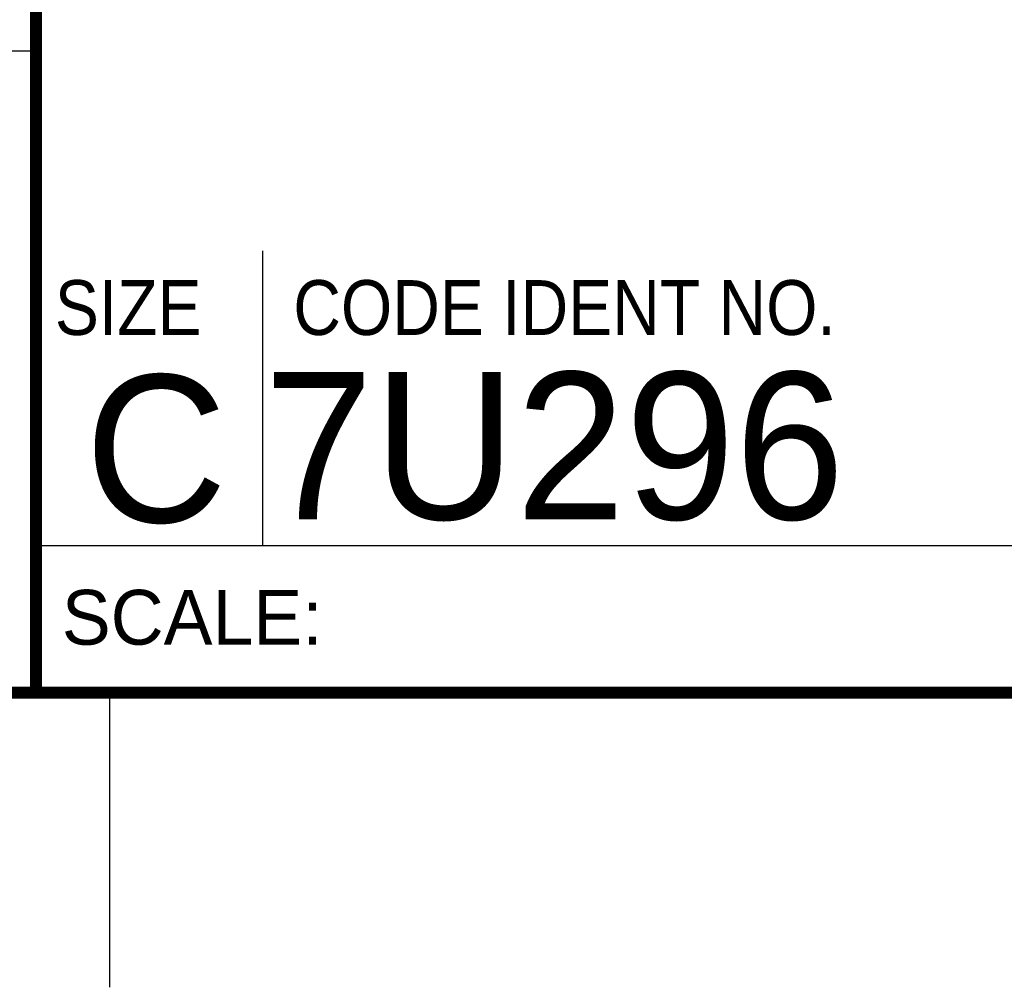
# Model space of a CAD drawing. Header units: inches. Extents: x 0 to 22, y 0 to 17.
# Tile 14 of 23: x 16.3 to 18, y 0 to 1.6. Entities that reach past the tile are written whole.
import ezdxf

# ---------------------------------------------------------------- set-up
doc = ezdxf.new("R2010")
doc.units = ezdxf.units.IN
doc.header["$LTSCALE"] = 1.21
doc.header["$MEASUREMENT"] = 0
doc.layers.get('0').update_dxf_attribs({"linetype": 'CONTINUOUS'})
doc.styles.add('TEXTSTYLE_2', font='txt')
doc.styles.add('TEXTSTYLE_3', font='txt', dxfattribs={"width": 0.9})

msp = doc.modelspace()

# ---------------------------------------------------------------- linework, layer by layer
at = {"color": 2, "linetype": 'CONTINUOUS'}
for p, q in [((16.375, 1.5888), (13.61, 1.5888)), ((16.76, 0.75), (16.76, 1.25)), ((16.375, 0.75), (21.5, 0.75)), ((16.5, 0), (16.5, 0.5))]:
    msp.add_line(p, q, dxfattribs=at)
at = {"color": 7, "linetype": 'CONTINUOUS', "const_width": 0.02}
for points in [[(16.375, 2.96), (16.375, 0.5)], [(0.5, 0.5), (21.5, 0.5)]]:
    msp.add_lwpolyline(points, dxfattribs=at)

# ---------------------------------------------------------------- texts
at = {"color": 2, "linetype": 'CONTINUOUS', "char_height": 0.093, "attachment_point": 1, "line_spacing_factor": 0.9}
for s, insert, width, style in [('SIZE', (16.407, 1.2002), 0.3348, 'TEXTSTYLE_3'), ('CODE IDENT NO.', (16.8114, 1.2002), 1.1718, 'TEXTSTYLE_3'), ('SCALE:', (16.4187, 0.6745), 0.558, 'TEXTSTYLE_2')]:
    msp.add_mtext(s, dxfattribs=dict(at, insert=insert, width=width, style=style))
at = {"color": 7, "linetype": 'CONTINUOUS', "char_height": 0.25, "line_spacing_factor": 0.9, "style": 'TEXTSTYLE_2'}
for s, insert, width, attachment_point in [('C', (16.5785, 1.0393), 0.25, 2), ('7U296', (16.7614, 1.0441), 1.25, 1)]:
    msp.add_mtext(s, dxfattribs=dict(at, insert=insert, width=width, attachment_point=attachment_point))

doc.saveas('drawing.dxf')
